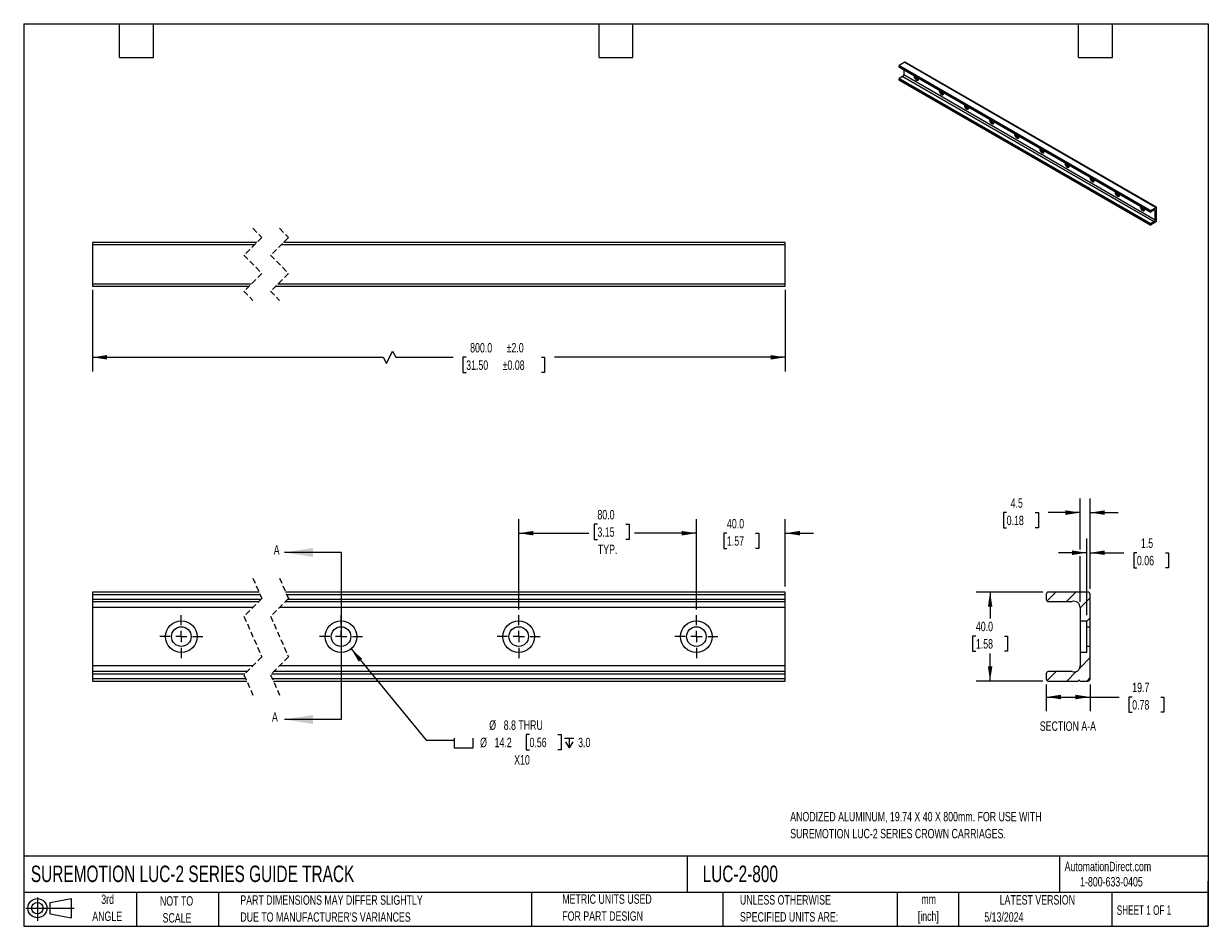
# Model space of a CAD drawing. Header units: millimetres. Extents: x 13 to 546, y 13 to 419.
import ezdxf

# ---------------------------------------------------------------- set-up
doc = ezdxf.new("R2010")
doc.units = ezdxf.units.MM
doc.header["$LTSCALE"] = 2
doc.linetypes.add('CENTERX2', pattern=[20.32, 12.7, -2.54, 2.54, -2.54])
doc.linetypes.add('HIDDEN', pattern=[1.905, 1.27, -0.635])
for name, color, linetype in [('CENTER', 40, 'CENTERX2'), ('HATCH', 6, 'Continuous'), ('SLD-DEFPOINTS', 7, 'Continuous')]:
    doc.layers.add(name, color=color, linetype=linetype)
doc.layers.add('DIMENSIONS', color=140, linetype='Continuous', lineweight=25)
doc.layers.add('TEXT', color=140, linetype='Continuous', lineweight=25)
doc.styles.add('SLDTEXTSTYLE0', font='TXT', dxfattribs={"width": 0.7})
doc.styles.add('SLDTEXTSTYLE1', font='TXT', dxfattribs={"width": 0.65})
doc.dimstyles.new('SLDDIMSTYLE0', dxfattribs={"dimtxt": 4.316016, "dimasz": 6.604, "dimexe": 0, "dimexo": 0.0625, "dimgap": 1.079004, "dimtad": 0, "dimtih": 1, "dimtoh": 1, "dimrnd": 1e-09, "dimzin": 4, "dimdsep": 46, "dimtxsty": 'SLDTEXTSTYLE0', "dimsah": 1, "dimcen": 0.09, "dimadec": 0, "dimazin": 1, "dimtfac": 1, "dimtmove": 0, "dimatfit": 0, "dimfxl": 0, "dimfrac": 2, "dimtolj": 1, "dimtzin": 12, "dimarcsym": 0})
doc.dimstyles.new('SLDDIMSTYLE1', dxfattribs={"dimtxt": 4.316016, "dimasz": 6.604, "dimexe": 0, "dimexo": 0.0625, "dimgap": 1.079004, "dimtad": 0, "dimtih": 1, "dimtoh": 1, "dimrnd": 1e-09, "dimzin": 4, "dimdsep": 46, "dimtxsty": 'SLDTEXTSTYLE0', "dimsah": 1, "dimcen": 0.09, "dimadec": 0, "dimazin": 1, "dimtfac": 1, "dimtofl": 0, "dimtmove": 0, "dimatfit": 3, "dimfxl": 0, "dimfrac": 2, "dimtolj": 1, "dimtzin": 12, "dimarcsym": 0})
doc.dimstyles.new('SLDDIMSTYLE2', dxfattribs={"dimtxt": 4.316016, "dimasz": 6.604, "dimexe": 0, "dimexo": 0.0625, "dimgap": 1.079004, "dimtad": 0, "dimtih": 1, "dimtoh": 1, "dimrnd": 1e-09, "dimzin": 12, "dimdsep": 46, "dimtxsty": 'SLDTEXTSTYLE0', "dimsah": 1, "dimcen": 0, "dimadec": 0, "dimazin": 3, "dimtfac": 1, "dimtofl": 0, "dimtmove": 0, "dimatfit": 3, "dimfxl": 0, "dimfrac": 2, "dimtolj": 1, "dimtzin": 12, "dimarcsym": 0})
doc.dimstyles.new('SLDDIMSTYLE3', dxfattribs={"dimtxt": 4.316016, "dimasz": 6.604, "dimexe": 0, "dimexo": 0.0625, "dimgap": 1.079004, "dimtad": 0, "dimtih": 1, "dimtoh": 1, "dimrnd": 1e-09, "dimzin": 12, "dimdsep": 46, "dimtxsty": 'SLDTEXTSTYLE0', "dimsah": 1, "dimcen": 0.09, "dimadec": 0, "dimazin": 3, "dimtfac": 1, "dimtmove": 0, "dimatfit": 0, "dimfxl": 0, "dimfrac": 2, "dimtolj": 1, "dimtzin": 12, "dimarcsym": 0})
doc.dimstyles.new('SLDDIMSTYLE4', dxfattribs={"dimtxt": 4.316016, "dimasz": 6.604, "dimexe": 0, "dimexo": 0.0625, "dimgap": 1.079004, "dimtad": 0, "dimtih": 1, "dimtoh": 1, "dimrnd": 1e-09, "dimzin": 12, "dimdsep": 46, "dimtxsty": 'SLDTEXTSTYLE0', "dimsah": 1, "dimcen": 0.09, "dimadec": 0, "dimazin": 3, "dimtfac": 1, "dimtofl": 0, "dimtmove": 0, "dimatfit": 3, "dimfxl": 0, "dimfrac": 2, "dimtolj": 1, "dimtzin": 12, "dimarcsym": 0})
doc.dimstyles.new('SLDDIMSTYLE5', dxfattribs={"dimtxt": 4.316016, "dimasz": 6.604, "dimexe": 0, "dimexo": 0.0625, "dimgap": 1.079004, "dimtad": 0, "dimtih": 1, "dimtoh": 1, "dimrnd": 1e-09, "dimzin": 4, "dimdsep": 46, "dimtxsty": 'SLDTEXTSTYLE0', "dimsah": 1, "dimcen": 0.09, "dimadec": 0, "dimazin": 1, "dimtol": 1, "dimtp": 2, "dimtm": 2, "dimtfac": 1, "dimtofl": 0, "dimtmove": 0, "dimatfit": 3, "dimfxl": 0, "dimfrac": 2, "dimtolj": 1, "dimarcsym": 0})

# ---------------------------------------------------------------- blocks, each defined once
blk = doc.blocks.new('Block11')
at = {"color": 7, "linetype": 'Continuous', "lineweight": 18}
for p, q in [((0, 5.76), (21.75, 5.76)), ((5.18, 10.62), (5.18, 0)), ((10.96, 8.33), (20.35, 10.06)), ((10.96, 3.19), (10.96, 8.33)), ((20.35, 10.06), (20.35, 1.46)), ((10.96, 3.19), (20.35, 1.46))]:
    blk.add_line(p, q, dxfattribs=at)
for radius in [4.3, 2.57]:
    blk.add_circle((5.18, 5.76), radius, dxfattribs=at)
blk = doc.blocks.new('Block12')
at = {"layer": 'SLD-DEFPOINTS'}
blk.add_blockref('Block11', (0, 0), dxfattribs=at)
blk = doc.blocks.new('_D')
at = {"layer": 'DIMENSIONS'}
for p, q in [((315.6, 155.35), (315.6, 196.04)), ((355.6, 165.69), (355.6, 196.04)), ((315.6, 189.69), (302.9, 189.69)), ((329.36, 189.69), (327.91, 189.69)), ((327.91, 189.69), (327.91, 182.83)), ((342.19, 189.69), (343.64, 189.69)), ((343.64, 189.69), (343.64, 182.83)), ((355.6, 189.69), (368.3, 189.69)), ((327.91, 182.83), (329.36, 182.83)), ((343.64, 182.83), (342.19, 182.83))]:
    blk.add_line(p, q, dxfattribs=at)
for points in [[(315.6, 189.69), (309, 190.71), (309, 188.68)], [(355.6, 189.69), (362.21, 188.68), (362.21, 190.71)]]:
    blk.add_solid(points, dxfattribs=at)
at = {"layer": 'DIMENSIONS', "char_height": 4.233, "attachment_point": 1, "style": 'SLDTEXTSTYLE0'}
for s, insert in [('40.0', (329.36, 196.12)), ('1.57', (329.36, 188.29))]:
    blk.add_mtext(s, dxfattribs=dict(at, insert=insert))
blk = doc.blocks.new('_D_1')
at = {"layer": 'DIMENSIONS'}
for p, q in [((235.6, 155.35), (235.6, 196.04)), ((271.03, 193.73), (269.58, 193.73)), ((269.58, 193.73), (269.58, 186.87)), ((283.85, 193.73), (285.3, 193.73)), ((285.3, 193.73), (285.3, 186.87)), ((315.6, 155.35), (315.6, 196.04)), ((235.6, 189.69), (267.16, 189.69)), ((269.58, 186.87), (271.03, 186.87)), ((285.3, 186.87), (283.85, 186.87)), ((315.6, 189.69), (287.72, 189.69))]:
    blk.add_line(p, q, dxfattribs=at)
for points in [[(235.6, 189.69), (242.21, 188.68), (242.21, 190.71)], [(315.6, 189.69), (309, 190.71), (309, 188.68)]]:
    blk.add_solid(points, dxfattribs=at)
at = {"layer": 'DIMENSIONS', "char_height": 4.233, "attachment_point": 1, "style": 'SLDTEXTSTYLE0'}
for s, insert in [('80.0', (271.03, 200.15)), ('3.15', (271.03, 192.33)), ('TYP.', (271.24, 184.5))]:
    blk.add_mtext(s, dxfattribs=dict(at, insert=insert))
blk = doc.blocks.new('SW_SYMBOL_HOLE_SPOT')
at = {"layer": 'DIMENSIONS', "color": 0}
for p, q in [((0, 1750), (0, 150)), ((0, 150), (3200, 150)), ((3200, 150), (3200, 1750))]:
    blk.add_line(p, q, dxfattribs=at)
blk = doc.blocks.new('SW_SYMBOL_HOLE_DEPTH')
at = {"layer": 'DIMENSIONS', "color": 0}
for p, q in [((0, 1750), (1600, 1750)), ((200, 1110), (800, 150)), ((800, 1750), (800, 150)), ((1400, 1110), (800, 150))]:
    blk.add_line(p, q, dxfattribs=at)
blk = doc.blocks.new('_D_2')
at = {"layer": 'DIMENSIONS'}
for p, q in [((160.12, 137.64), (193.85, 96.53)), ((193.85, 96.53), (206.55, 96.53)), ((240.45, 98.99), (239, 98.99)), ((239, 98.99), (239, 92.13)), ((253.28, 98.99), (254.73, 98.99)), ((254.73, 98.99), (254.73, 92.13)), ((239, 92.13), (240.45, 92.13)), ((254.73, 92.13), (253.28, 92.13))]:
    blk.add_line(p, q, dxfattribs=at)
blk.add_solid([(160.12, 137.64), (163.53, 131.89), (165.1, 133.18)], dxfattribs=at)
at = {"layer": 'DIMENSIONS', "xscale": 0.002688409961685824, "yscale": 0.002688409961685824, "zscale": 0.002688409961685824}
for name, p in [('SW_SYMBOL_HOLE_SPOT', (206.55, 92.7)), ('SW_SYMBOL_HOLE_DEPTH', (256.18, 92.7))]:
    blk.add_blockref(name, p, dxfattribs=at)
at = {"layer": 'DIMENSIONS', "char_height": 4.233, "attachment_point": 1, "style": 'SLDTEXTSTYLE0'}
for s, insert in [('%%c', (222.31, 105.41)), ('8.8 THRU', (228.83, 105.41)), ('%%c', (218.21, 97.59)), ('14.2', (224.73, 97.59)), ('0.56', (240.45, 97.59)), ('3.0', (262.35, 97.59)), ('X10', (233.55, 89.76))]:
    blk.add_mtext(s, dxfattribs=dict(at, insert=insert))
blk = doc.blocks.new('SW_CENTERMARKSYMBOL_0')
at = {"layer": 'CENTER', "color": 0}
for p, q in [((0, 5.08), (0, 9.66)), ((0, 0), (-2.54, 0)), ((0, 0), (0, 2.54)), ((0, 0), (0, -2.54)), ((0, 0), (2.54, 0)), ((5.08, 0), (9.66, 0)), ((-5.08, 0), (-9.66, 0)), ((0, -5.08), (0, -9.66))]:
    blk.add_line(p, q, dxfattribs=at)
blk = doc.blocks.new('SW_CENTERMARKSYMBOL_1')
at = {"layer": 'CENTER', "color": 0}
for p, q in [((0, 5.08), (0, 9.66)), ((0, 0), (-2.54, 0)), ((0, 0), (0, 2.54)), ((0, 0), (0, -2.54)), ((0, 0), (2.54, 0)), ((5.08, 0), (9.66, 0)), ((-5.08, 0), (-9.66, 0)), ((0, -5.08), (0, -9.66))]:
    blk.add_line(p, q, dxfattribs=at)
blk = doc.blocks.new('SW_CENTERMARKSYMBOL_2')
at = {"layer": 'CENTER', "color": 0}
for p, q in [((0, 5.08), (0, 9.66)), ((0, 0), (-2.54, 0)), ((0, 0), (0, 2.54)), ((0, 0), (0, -2.54)), ((0, 0), (2.54, 0)), ((5.08, 0), (9.66, 0)), ((-5.08, 0), (-9.66, 0)), ((0, -5.08), (0, -9.66))]:
    blk.add_line(p, q, dxfattribs=at)
blk = doc.blocks.new('SW_CENTERMARKSYMBOL_3')
at = {"layer": 'CENTER', "color": 0}
for p, q in [((0, 5.08), (0, 9.66)), ((0, 0), (-2.54, 0)), ((0, 0), (0, 2.54)), ((0, 0), (0, -2.54)), ((0, 0), (2.54, 0)), ((5.08, 0), (9.66, 0)), ((-5.08, 0), (-9.66, 0)), ((0, -5.08), (0, -9.66))]:
    blk.add_line(p, q, dxfattribs=at)
blk = doc.blocks.new('_D_3')
at = {"layer": 'DIMENSIONS'}
for p, q in [((491.38, 152.81), (491.38, 187.25)), ((492.88, 164.7), (492.88, 187.25)), ((491.38, 180.9), (478.68, 180.9)), ((492.88, 180.9), (508.1, 180.9)), ((513.95, 180.9), (512.5, 180.9)), ((512.5, 180.9), (512.5, 174.04)), ((526.77, 180.9), (528.22, 180.9)), ((528.22, 180.9), (528.22, 174.04)), ((512.5, 174.04), (513.95, 174.04)), ((528.22, 174.04), (526.77, 174.04))]:
    blk.add_line(p, q, dxfattribs=at)
for points in [[(491.38, 180.9), (484.78, 181.91), (484.78, 179.88)], [(492.88, 180.9), (499.49, 179.88), (499.49, 181.91)]]:
    blk.add_solid(points, dxfattribs=at)
at = {"layer": 'DIMENSIONS', "char_height": 4.233, "attachment_point": 1, "style": 'SLDTEXTSTYLE0'}
for s, insert in [('1.5', (515.74, 187.32)), ('0.06', (513.95, 179.49))]:
    blk.add_mtext(s, dxfattribs=dict(at, insert=insert))
blk = doc.blocks.new('_D_4')
at = {"layer": 'DIMENSIONS'}
for p, q in [((488.38, 182.42), (488.38, 205.31)), ((492.88, 164.7), (492.88, 205.31)), ((455.3, 198.96), (453.85, 198.96)), ((453.85, 198.96), (453.85, 192.1)), ((468.12, 198.96), (469.57, 198.96)), ((469.57, 198.96), (469.57, 192.1)), ((488.38, 198.96), (473.97, 198.96)), ((492.88, 198.96), (505.58, 198.96)), ((453.85, 192.1), (455.3, 192.1)), ((469.57, 192.1), (468.12, 192.1)), ((488.38, 158.82), (488.38, 179.37))]:
    blk.add_line(p, q, dxfattribs=at)
for points in [[(488.38, 198.96), (481.78, 199.98), (481.78, 197.94)], [(492.88, 198.96), (499.49, 197.94), (499.49, 199.98)]]:
    blk.add_solid(points, dxfattribs=at)
at = {"layer": 'DIMENSIONS', "char_height": 4.233, "attachment_point": 1, "style": 'SLDTEXTSTYLE0'}
for s, insert in [('4.5', (457.09, 205.38)), ('0.18', (455.3, 197.56))]:
    blk.add_mtext(s, dxfattribs=dict(at, insert=insert))
blk = doc.blocks.new('_D_5')
at = {"layer": 'DIMENSIONS'}
for p, q in [((473.14, 121.59), (473.14, 109.58)), ((492.88, 121.59), (492.88, 109.58)), ((473.14, 115.93), (492.88, 115.93)), ((492.88, 115.93), (505.98, 115.93)), ((511.83, 115.93), (510.38, 115.93)), ((510.38, 115.93), (510.38, 109.07)), ((524.65, 115.93), (526.1, 115.93)), ((526.1, 115.93), (526.1, 109.07)), ((510.38, 109.07), (511.83, 109.07)), ((526.1, 109.07), (524.65, 109.07))]:
    blk.add_line(p, q, dxfattribs=at)
for points in [[(473.14, 115.93), (479.75, 114.92), (479.75, 116.95)], [(492.88, 115.93), (486.28, 116.95), (486.28, 114.92)]]:
    blk.add_solid(points, dxfattribs=at)
at = {"layer": 'DIMENSIONS', "char_height": 4.233, "attachment_point": 1, "style": 'SLDTEXTSTYLE0'}
for s, insert in [('19.7', (511.83, 122.36)), ('0.78', (511.83, 114.53))]:
    blk.add_mtext(s, dxfattribs=dict(at, insert=insert))
blk = doc.blocks.new('_D_6')
at = {"layer": 'DIMENSIONS'}
for p, q in [((471.59, 163.15), (441.5, 163.15)), ((447.85, 163.15), (447.85, 151.22)), ((441.44, 143.4), (439.99, 143.4)), ((439.99, 143.4), (439.99, 136.54)), ((454.27, 143.4), (455.72, 143.4)), ((455.72, 143.4), (455.72, 136.54)), ((439.99, 136.54), (441.44, 136.54)), ((447.85, 123.14), (447.85, 135.57)), ((455.72, 136.54), (454.27, 136.54)), ((471.59, 123.14), (441.5, 123.14))]:
    blk.add_line(p, q, dxfattribs=at)
for points in [[(447.85, 163.15), (446.84, 156.55), (448.87, 156.55)], [(447.85, 123.14), (448.87, 129.75), (446.84, 129.75)]]:
    blk.add_solid(points, dxfattribs=at)
at = {"layer": 'DIMENSIONS', "char_height": 4.233, "attachment_point": 1, "style": 'SLDTEXTSTYLE0'}
for s, insert in [('40.0', (441.44, 149.82)), ('1.58', (441.44, 142))]:
    blk.add_mtext(s, dxfattribs=dict(at, insert=insert))
blk = doc.blocks.new('_D_7')
at = {"layer": 'DIMENSIONS'}
for p, q in [((43.68, 299.34), (43.68, 262.54)), ((355.6, 299.34), (355.6, 262.54)), ((43.68, 268.89), (174.59, 268.89)), ((174.59, 268.89), (176.01, 266.06)), ((176.01, 266.06), (178.83, 271.71)), ((178.83, 271.71), (180.24, 268.89)), ((180.24, 268.89), (206.09, 268.89)), ((211.94, 268.89), (210.49, 268.89)), ((210.49, 268.89), (210.49, 262.03)), ((245.8, 268.89), (247.25, 268.89)), ((247.25, 268.89), (247.25, 262.03)), ((355.6, 268.89), (251.65, 268.89)), ((210.49, 262.03), (211.94, 262.03)), ((247.25, 262.03), (245.8, 262.03))]:
    blk.add_line(p, q, dxfattribs=at)
for points in [[(43.68, 268.89), (50.28, 267.87), (50.28, 269.9)], [(355.6, 268.89), (349, 269.9), (349, 267.87)]]:
    blk.add_solid(points, dxfattribs=at)
at = {"layer": 'DIMENSIONS', "char_height": 4.233, "attachment_point": 1, "style": 'SLDTEXTSTYLE0'}
for s, insert in [('800.0', (213.73, 275.31)), ('±2.0', (230.15, 275.31)), ('31.50', (211.94, 267.48)), ('±0.08', (228.36, 267.48))]:
    blk.add_mtext(s, dxfattribs=dict(at, insert=insert))

msp = doc.modelspace()

# ---------------------------------------------------------------- hatches: boundary and pattern name
at = {"layer": 'HATCH'}
h = msp.add_hatch(dxfattribs=at)
h.set_pattern_fill('ANSI31', color=256, scale=2, style=0)
edge = h.paths.add_edge_path(flags=0)
edge.add_arc((474.135, 159.888), 0.991, 180, 270)
edge.add_line((474.135, 158.897), (484.562, 158.897))
edge.add_arc((484.562, 159.888), 0.991, 270, 286.23712)
edge.add_arc((485.614, 156.277), 2.77, 0, 106.23712, ccw=False)
edge.add_line((488.384, 156.277), (488.384, 150.272))
edge.add_line((488.384, 150.272), (491.384, 150.272))
edge.add_line((491.384, 150.272), (491.384, 147.554))
edge.add_line((491.384, 147.554), (492.884, 147.554))
edge.add_line((492.884, 147.554), (492.884, 162.162))
edge.add_arc((491.893, 162.162), 0.991, 0, 90)
edge.add_line((491.893, 163.152), (474.135, 163.152))
edge.add_arc((474.135, 162.162), 0.991, 90, 180)
edge.add_line((473.144, 162.162), (473.144, 159.888))
h = msp.add_hatch(dxfattribs=at)
h.set_pattern_fill('ANSI31', color=256, scale=2, style=0)
edge = h.paths.add_edge_path(flags=0)
edge.add_arc((474.135, 126.407), 0.991, 90, 180)
edge.add_line((473.144, 126.407), (473.144, 124.133))
edge.add_arc((474.135, 124.133), 0.991, 180, 270)
edge.add_line((474.135, 123.142), (487.554, 123.142))
edge.add_arc((487.884, 123.142), 0.33, 0, 180, ccw=False)
edge.add_line((488.214, 123.142), (491.893, 123.142))
edge.add_arc((491.893, 124.133), 0.991, 270, 360)
edge.add_line((492.884, 124.133), (492.884, 138.741))
edge.add_line((492.884, 138.741), (491.384, 138.741))
edge.add_line((491.384, 138.741), (491.384, 136.023))
edge.add_line((491.384, 136.023), (488.384, 136.023))
edge.add_line((488.384, 136.023), (488.384, 130.017))
edge.add_arc((485.614, 130.017), 2.77, 253.76288, 360, ccw=False)
edge.add_arc((484.562, 126.407), 0.991, 73.76288, 90)
edge.add_line((484.562, 127.397), (474.135, 127.397))

# ---------------------------------------------------------------- linework, layer by layer
for p, q in [((409.471, 401.72), (406.959, 400.27)), ((520.096, 334.957), (406.959, 400.27)), ((409.471, 401.72), (522.608, 336.407)), ((522.707, 336.417), (409.57, 401.729)), ((406.819, 400.027), (519.956, 334.714)), ((406.819, 400.027), (406.819, 399.656)), ((519.956, 334.343), (406.819, 399.656)), ((406.86, 399.565), (519.997, 334.252)), ((408.434, 395.282), (406.959, 394.431)), ((408.434, 395.282), (521.571, 329.969)), ((521.61, 329.985), (408.473, 395.298)), ((408.974, 398.345), (408.974, 396.022)), ((522.111, 330.709), (408.974, 396.022)), ((406.819, 394.188), (519.956, 328.875)), ((406.819, 394.188), (406.819, 393.817)), ((519.956, 328.504), (406.819, 393.817)), ((406.86, 393.726), (519.997, 328.413)), ((520.096, 329.118), (406.959, 394.431)), ((520.096, 334.957), (522.608, 336.407)), ((522.748, 330.116), (522.748, 336.326)), ((519.956, 334.343), (519.956, 334.714)), ((521.571, 335.114), (520.096, 334.262)), ((522.111, 334.998), (521.72, 335.224)), ((522.111, 330.709), (522.111, 334.998)), ((519.956, 328.504), (519.956, 328.875)), ((520.096, 329.118), (521.571, 329.969)), ((521.994, 329.519), (520.096, 328.423)), ((522.041, 329.599), (522.087, 329.573)), ((522.608, 329.873), (522.087, 329.573)), ((43.678, 320.626), (43.678, 319.635)), ((117.65, 320.626), (43.678, 320.626)), ((355.605, 320.626), (129.65, 320.626)), ((355.605, 319.635), (355.605, 320.626)), ((43.678, 319.635), (116.659, 319.635)), ((43.678, 319.635), (43.678, 301.877)), ((128.659, 319.635), (355.605, 319.635)), ((355.605, 301.877), (355.605, 319.635)), ((115.121, 301.877), (43.678, 301.877)), ((43.678, 301.877), (43.678, 300.886)), ((43.678, 300.886), (114.13, 300.886)), ((126.13, 300.886), (355.605, 300.886)), ((355.605, 301.877), (127.121, 301.877)), ((355.605, 300.886), (355.605, 301.877)), ((43.678, 163.152), (43.678, 162.162)), ((118.658, 163.152), (43.678, 163.152)), ((43.678, 162.162), (119.089, 162.162)), ((43.678, 162.162), (43.678, 159.888)), ((355.605, 163.152), (130.658, 163.152)), ((131.089, 162.162), (355.605, 162.162)), ((355.605, 162.162), (355.605, 163.152)), ((355.605, 159.888), (355.605, 162.162)), ((473.144, 162.162), (473.144, 159.888)), ((491.893, 163.152), (474.135, 163.152)), ((492.884, 147.554), (492.884, 162.162)), ((119.453, 159.888), (43.678, 159.888)), ((43.678, 159.888), (43.678, 158.897)), ((43.678, 158.897), (118.463, 158.897)), ((43.678, 158.897), (43.678, 156.277)), ((115.843, 156.277), (43.678, 156.277)), ((43.678, 156.277), (43.678, 130.017)), ((355.605, 156.277), (127.843, 156.277)), ((130.463, 158.897), (355.605, 158.897)), ((355.605, 159.888), (131.453, 159.888)), ((355.605, 158.897), (355.605, 159.888)), ((355.605, 156.277), (355.605, 158.897)), ((355.605, 130.017), (355.605, 156.277)), ((474.135, 158.897), (484.562, 158.897)), ((488.384, 156.277), (488.384, 150.272)), ((488.384, 150.272), (491.384, 150.272)), ((488.384, 150.272), (488.384, 136.023)), ((491.384, 147.554), (491.384, 150.272)), ((491.384, 147.554), (492.884, 147.554)), ((491.384, 138.741), (491.384, 147.554)), ((492.884, 138.741), (492.884, 147.554)), ((491.384, 136.023), (491.384, 138.741)), ((492.884, 138.741), (491.384, 138.741)), ((492.884, 124.133), (492.884, 138.741)), ((488.384, 136.023), (488.384, 130.017)), ((491.384, 136.023), (488.384, 136.023)), ((115.938, 130.017), (43.678, 130.017)), ((43.678, 130.017), (43.678, 127.397)), ((355.605, 130.017), (127.938, 130.017)), ((355.605, 127.397), (355.605, 130.017)), ((43.678, 127.397), (43.678, 126.407)), ((113.318, 127.397), (43.678, 127.397)), ((43.678, 126.407), (112.327, 126.407)), ((43.678, 126.407), (43.678, 124.133)), ((43.678, 124.133), (43.678, 123.142)), ((112.691, 124.133), (43.678, 124.133)), ((43.678, 123.142), (113.122, 123.142)), ((124.327, 126.407), (355.605, 126.407)), ((355.605, 124.133), (124.691, 124.133)), ((125.122, 123.142), (355.605, 123.142)), ((355.605, 127.397), (125.318, 127.397)), ((355.605, 126.407), (355.605, 127.397)), ((355.605, 124.133), (355.605, 126.407)), ((355.605, 123.142), (355.605, 124.133)), ((473.144, 126.407), (473.144, 124.133)), ((484.562, 127.397), (474.135, 127.397)), ((474.135, 123.142), (487.554, 123.142)), ((488.214, 123.142), (491.893, 123.142))]:
    msp.add_line(p, q)
at = {"color": 7, "linetype": 'HIDDEN', "lineweight": 18}
for p, q in [((115.89, 326.976), (119.89, 322.866)), ((127.89, 326.976), (131.89, 322.866)), ((119.89, 322.866), (111.89, 314.866)), ((131.89, 322.866), (123.89, 314.866)), ((111.89, 314.866), (119.89, 306.646)), ((123.89, 314.866), (131.89, 306.646)), ((119.89, 306.646), (111.89, 298.646)), ((131.89, 306.646), (123.89, 298.646)), ((111.89, 298.646), (115.89, 294.536)), ((123.89, 298.646), (127.89, 294.536)), ((115.89, 169.502), (119.89, 160.325)), ((127.89, 169.502), (131.89, 160.325)), ((119.89, 160.325), (111.89, 152.325)), ((131.89, 160.325), (123.89, 152.325)), ((111.89, 152.325), (119.89, 133.97)), ((123.89, 152.325), (131.89, 133.97)), ((119.89, 133.97), (111.89, 125.97)), ((131.89, 133.97), (123.89, 125.97)), ((111.89, 125.97), (115.89, 116.792)), ((123.89, 125.97), (127.89, 116.792))]:
    msp.add_line(p, q, dxfattribs=at)
at = {"flags": 128}
for points in [[(413.636, 395.654), (413.624, 395.482), (413.649, 395.209), (413.723, 394.92), (413.843, 394.63), (414.003, 394.353), (414.194, 394.105), (414.407, 393.896), (414.631, 393.737), (414.855, 393.637), (415.068, 393.6), (415.259, 393.628), (415.419, 393.72), (415.539, 393.872), (415.614, 394.074), (415.639, 394.319), (415.624, 394.523)], [(414.085, 395.394), (414.148, 395.165), (414.268, 394.875), (414.427, 394.598), (414.618, 394.349), (414.831, 394.14), (415.056, 393.982), (415.28, 393.882), (415.493, 393.845), (415.523, 393.845)], [(415.617, 394.51), (415.58, 394.454), (415.464, 394.366), (415.314, 394.341), (415.144, 394.382), (414.967, 394.484), (414.797, 394.64), (414.647, 394.837), (414.531, 395.059), (414.494, 395.158)], [(424.949, 389.122), (424.937, 388.951), (424.963, 388.677), (425.037, 388.388), (425.157, 388.098), (425.317, 387.822), (425.508, 387.573), (425.721, 387.364), (425.945, 387.206), (426.169, 387.105), (426.382, 387.068), (426.573, 387.097), (426.733, 387.189), (426.853, 387.34), (426.927, 387.543), (426.953, 387.787), (426.938, 387.992)], [(425.398, 388.863), (425.461, 388.633), (425.581, 388.343), (425.741, 388.067), (425.932, 387.818), (426.145, 387.609), (426.369, 387.451), (426.593, 387.35), (426.806, 387.313), (426.837, 387.314)], [(426.931, 387.978), (426.894, 387.922), (426.777, 387.835), (426.628, 387.81), (426.458, 387.851), (426.281, 387.953), (426.11, 388.109), (425.961, 388.306), (425.845, 388.528), (425.807, 388.627)], [(436.263, 382.591), (436.251, 382.42), (436.276, 382.146), (436.351, 381.857), (436.471, 381.567), (436.63, 381.291), (436.821, 381.042), (437.034, 380.833), (437.259, 380.674), (437.483, 380.574), (437.696, 380.537), (437.887, 380.566), (438.046, 380.658), (438.166, 380.809), (438.241, 381.012), (438.266, 381.256), (438.252, 381.461)], [(436.712, 382.332), (436.775, 382.102), (436.895, 381.812), (437.055, 381.536), (437.246, 381.287), (437.459, 381.078), (437.683, 380.919), (437.907, 380.819), (438.12, 380.782), (438.151, 380.782)], [(438.245, 381.447), (438.207, 381.391), (438.091, 381.303), (437.942, 381.279), (437.772, 381.319), (437.594, 381.422), (437.424, 381.578), (437.275, 381.775), (437.159, 381.996), (437.121, 382.096)], [(447.577, 376.06), (447.565, 375.888), (447.59, 375.615), (447.665, 375.326), (447.785, 375.036), (447.944, 374.76), (448.135, 374.511), (448.348, 374.302), (448.572, 374.143), (448.797, 374.043), (449.01, 374.006), (449.201, 374.034), (449.36, 374.126), (449.48, 374.278), (449.555, 374.481), (449.58, 374.725), (449.566, 374.929)], [(448.026, 375.801), (448.089, 375.571), (448.209, 375.281), (448.368, 375.005), (448.559, 374.756), (448.772, 374.547), (448.997, 374.388), (449.221, 374.288), (449.434, 374.251), (449.465, 374.251)], [(449.559, 374.916), (449.521, 374.86), (449.405, 374.772), (449.256, 374.747), (449.085, 374.788), (448.908, 374.89), (448.738, 375.046), (448.589, 375.243), (448.472, 375.465), (448.435, 375.565)], [(458.89, 369.529), (458.879, 369.357), (458.904, 369.084), (458.978, 368.795), (459.098, 368.505), (459.258, 368.228), (459.449, 367.979), (459.662, 367.77), (459.886, 367.612), (460.11, 367.512), (460.323, 367.475), (460.514, 367.503), (460.674, 367.595), (460.794, 367.746), (460.868, 367.949), (460.894, 368.194), (460.879, 368.398)], [(459.34, 369.269), (459.403, 369.04), (459.523, 368.75), (459.682, 368.473), (459.873, 368.224), (460.086, 368.015), (460.31, 367.857), (460.535, 367.757), (460.748, 367.72), (460.778, 367.72)], [(460.872, 368.385), (460.835, 368.329), (460.718, 368.241), (460.569, 368.216), (460.399, 368.257), (460.222, 368.359), (460.051, 368.515), (459.902, 368.712), (459.786, 368.934), (459.748, 369.033)], [(470.204, 362.997), (470.192, 362.826), (470.217, 362.552), (470.292, 362.263), (470.412, 361.973), (470.572, 361.697), (470.763, 361.448), (470.976, 361.239), (471.2, 361.081), (471.424, 360.98), (471.637, 360.943), (471.828, 360.972), (471.988, 361.064), (472.108, 361.215), (472.182, 361.418), (472.207, 361.662), (472.193, 361.867)], [(470.653, 362.738), (470.716, 362.508), (470.836, 362.218), (470.996, 361.942), (471.187, 361.693), (471.4, 361.484), (471.624, 361.326), (471.848, 361.225), (472.061, 361.188), (472.092, 361.188)], [(472.186, 361.853), (472.148, 361.797), (472.032, 361.71), (471.883, 361.685), (471.713, 361.725), (471.535, 361.828), (471.365, 361.984), (471.216, 362.181), (471.1, 362.403), (471.062, 362.502)], [(481.518, 356.466), (481.506, 356.295), (481.531, 356.021), (481.606, 355.732), (481.726, 355.442), (481.885, 355.166), (482.076, 354.917), (482.289, 354.708), (482.514, 354.549), (482.738, 354.449), (482.951, 354.412), (483.142, 354.44), (483.301, 354.533), (483.421, 354.684), (483.496, 354.887), (483.521, 355.131), (483.509, 355.316)], [(481.967, 356.207), (482.03, 355.977), (482.15, 355.687), (482.31, 355.411), (482.501, 355.162), (482.714, 354.953), (482.938, 354.794), (483.162, 354.694), (483.375, 354.657), (483.406, 354.657)], [(483.5, 355.322), (483.462, 355.266), (483.346, 355.178), (483.197, 355.154), (483.026, 355.194), (482.849, 355.297), (482.679, 355.453), (482.53, 355.649), (482.413, 355.871), (482.376, 355.971)], [(492.832, 349.935), (492.82, 349.763), (492.845, 349.49), (492.919, 349.201), (493.039, 348.911), (493.199, 348.635), (493.39, 348.386), (493.603, 348.177), (493.827, 348.018), (494.051, 347.918), (494.264, 347.881), (494.455, 347.909), (494.615, 348.001), (494.735, 348.153), (494.81, 348.356), (494.835, 348.6), (494.82, 348.804)], [(493.281, 349.676), (493.344, 349.446), (493.464, 349.156), (493.623, 348.879), (493.814, 348.631), (494.027, 348.422), (494.251, 348.263), (494.476, 348.163), (494.689, 348.126), (494.719, 348.126)], [(494.813, 348.791), (494.776, 348.735), (494.66, 348.647), (494.51, 348.622), (494.34, 348.663), (494.163, 348.765), (493.993, 348.921), (493.843, 349.118), (493.727, 349.34), (493.69, 349.439)], [(504.145, 343.404), (504.133, 343.232), (504.159, 342.958), (504.233, 342.67), (504.353, 342.38), (504.513, 342.103), (504.704, 341.854), (504.917, 341.645), (505.141, 341.487), (505.365, 341.387), (505.578, 341.35), (505.769, 341.378), (505.929, 341.47), (506.049, 341.621), (506.123, 341.824), (506.149, 342.069), (506.134, 342.273)], [(504.594, 343.144), (504.657, 342.914), (504.777, 342.625), (504.937, 342.348), (505.128, 342.099), (505.341, 341.89), (505.565, 341.732), (505.789, 341.631), (506.002, 341.595), (506.033, 341.595)], [(506.127, 342.259), (506.089, 342.203), (505.973, 342.116), (505.824, 342.091), (505.654, 342.132), (505.476, 342.234), (505.306, 342.39), (505.157, 342.587), (505.041, 342.809), (505.003, 342.908)], [(515.459, 336.872), (515.447, 336.701), (515.472, 336.427), (515.547, 336.138), (515.667, 335.848), (515.826, 335.572), (516.017, 335.323), (516.23, 335.114), (516.455, 334.956), (516.679, 334.855), (516.892, 334.818), (517.083, 334.847), (517.242, 334.939), (517.362, 335.09), (517.437, 335.293), (517.462, 335.537), (517.448, 335.742)], [(515.908, 336.613), (515.971, 336.383), (516.091, 336.093), (516.251, 335.817), (516.442, 335.568), (516.655, 335.359), (516.879, 335.2), (517.103, 335.1), (517.316, 335.063), (517.347, 335.063)], [(517.441, 335.728), (517.403, 335.672), (517.287, 335.584), (517.138, 335.56), (516.968, 335.6), (516.79, 335.703), (516.62, 335.859), (516.471, 336.056), (516.355, 336.278), (516.317, 336.377)], [(522.111, 334.998), (522.101, 335.096), (522.07, 335.176), (522.021, 335.235), (521.955, 335.269), (521.877, 335.277), (521.79, 335.257), (521.7, 335.212), (521.61, 335.143)], [(521.994, 329.519), (521.998, 329.541), (522.008, 329.565), (522.023, 329.585), (522.041, 329.599), (522.059, 329.606), (522.074, 329.603), (522.084, 329.591), (522.087, 329.573)]]:
    msp.add_lwpolyline(points, dxfattribs=at)
for centre, radius in [((83.678, 143.147), 7.125), ((155.605, 143.147), 7.125), ((235.605, 143.147), 7.125), ((315.605, 143.147), 7.125), ((83.678, 143.147), 4.407), ((155.605, 143.147), 4.407), ((235.605, 143.147), 4.407), ((315.605, 143.147), 4.407)]:
    msp.add_circle(centre, radius)
for centre, radius, start, end in [((407.123, 400.013), 0.304, 122.60548, 177.39452), ((409.529, 401.639), 0.0996, 65.69288, 125.61758), ((406.913, 399.644), 0.095, 172.74417, 235.94365), ((408.51, 395.154), 0.149, 104.23426, 120.60381), ((408.177, 396.039), 0.797, 291.78591, 358.79701), ((415.646, 395.33), 0.866, 206.79298, 266.26702), ((406.913, 393.805), 0.095, 172.74417, 235.94365), ((407.123, 394.174), 0.304, 122.60548, 177.39452), ((426.959, 388.799), 0.866, 206.79298, 266.26702), ((438.273, 382.268), 0.866, 206.79298, 266.26702), ((449.587, 375.737), 0.866, 206.79298, 266.26702), ((460.901, 369.205), 0.866, 206.79298, 266.26702), ((472.214, 362.674), 0.866, 206.79298, 266.26702), ((483.528, 356.143), 0.866, 206.79298, 266.26702), ((494.842, 349.611), 0.866, 206.79298, 266.26702), ((506.155, 343.08), 0.866, 206.79298, 266.26702), ((517.469, 336.549), 0.866, 206.79298, 266.26702), ((522.662, 336.34), 0.0865, 350.78596, 129.20329), ((520.042, 334.329), 0.0865, 170.78596, 309.20329), ((520.26, 334.701), 0.304, 122.60548, 177.39452), ((521.456, 335.309), 0.227, 300.39576, 312.75628), ((521.314, 330.726), 0.797, 291.78591, 358.79701), ((520.042, 328.49), 0.0865, 170.78596, 309.20329), ((520.26, 328.861), 0.304, 122.60548, 177.39452), ((521.647, 329.841), 0.149, 104.23426, 120.60381), ((522.444, 330.129), 0.304, 302.60548, 357.39452), ((474.135, 162.162), 0.991, 90, 180), ((491.893, 162.162), 0.991, 0, 90), ((474.135, 159.888), 0.991, 180, 270), ((484.562, 159.888), 0.991, 270, 286.23712), ((485.614, 156.277), 2.77, 0, 106.23712), ((485.614, 130.017), 2.77, 253.76288, 0), ((474.135, 126.407), 0.991, 90, 180), ((474.135, 124.133), 0.991, 180, 270), ((484.562, 126.407), 0.991, 73.76288, 90), ((487.884, 123.142), 0.33, 0, 180), ((491.893, 124.133), 0.991, 270, 0)]:
    msp.add_arc(centre, radius, start, end)
at = {"layer": 'TEXT'}
for p, q in [((12.7, 419.1), (546.1, 419.1)), ((12.7, 419.1), (12.7, 12.7)), ((55.88, 403.86), (55.88, 419.1)), ((71.12, 403.86), (71.12, 419.1)), ((271.78, 403.86), (271.78, 419.1)), ((287.02, 403.86), (287.02, 419.1)), ((487.68, 403.86), (487.68, 419.1)), ((502.92, 403.86), (502.92, 419.1)), ((546.1, 419.1), (546.1, 12.7)), ((55.88, 403.86), (71.12, 403.86)), ((271.78, 403.86), (287.02, 403.86)), ((487.68, 403.86), (502.92, 403.86)), ((155.605, 181.023), (155.605, 105.82)), ((546.1, 44.252), (12.7, 44.252)), ((311.518, 44.252), (311.518, 27.94)), ((479.151, 44.252), (479.151, 27.94)), ((546.1, 12.7), (546.1, 33.02)), ((546.1, 27.94), (12.7, 27.94)), ((63.5, 27.94), (63.5, 12.7)), ((100.423, 27.94), (100.423, 12.7)), ((241.293, 27.94), (241.293, 12.7)), ((327.56, 27.94), (327.56, 12.7)), ((406.049, 27.94), (406.049, 12.7)), ((433.624, 27.94), (433.624, 12.7)), ((502.697, 27.94), (502.697, 12.7)), ((12.7, 12.7), (546.1, 12.7))]:
    msp.add_line(p, q, dxfattribs=at)
at = {"layer": 'TEXT', "linetype": 'Continuous'}
for p, q in [((155.605, 181.023), (130.205, 181.023)), ((155.605, 105.82), (130.205, 105.82))]:
    msp.add_line(p, q, dxfattribs=at)
at = {"layer": 'TEXT'}
for points in [[(130.205, 181.023), (142.905, 178.991), (142.905, 183.055)], [(130.205, 105.82), (142.905, 103.788), (142.905, 107.852)]]:
    msp.add_solid(points, dxfattribs=at)

# ---------------------------------------------------------------- block references
at = {"layer": 'CENTER'}
for name, p in [('SW_CENTERMARKSYMBOL_2', (83.678, 143.147)), ('SW_CENTERMARKSYMBOL_1', (155.605, 143.147)), ('SW_CENTERMARKSYMBOL_0', (235.605, 143.147)), ('SW_CENTERMARKSYMBOL_3', (315.605, 143.147))]:
    msp.add_blockref(name, p, dxfattribs=at)
at = {"layer": 'SLD-DEFPOINTS'}
msp.add_blockref('Block12', (13.676, 15.108), dxfattribs=at)

# ---------------------------------------------------------------- texts
at = {"layer": 'TEXT'}
for s, insert, char_height, attachment_point, style in [('A', (125.254, 184.294), 4.316, 1, 'SLDTEXTSTYLE0'), ('A', (124.47, 109.091), 4.316, 1, 'SLDTEXTSTYLE0'), ('SECTION A-A', (482.873, 104.952), 4.23333, 2, 'SLDTEXTSTYLE0'), ('ANODIZED ALUMINUM, 19.74 X 40 X 800mm. FOR USE WITH', (357.84, 64.191), 4.23333, 1, 'SLDTEXTSTYLE0'), ('SUREMOTION LUC-2 SERIES CROWN CARRIAGES.', (357.84, 56.546), 4.23333, 1, 'SLDTEXTSTYLE0'), ('SUREMOTION LUC-2 SERIES GUIDE TRACK', (15.931, 40.03), 7.40833, 1, 'SLDTEXTSTYLE0'), ('LUC-2-800', (318.415, 40.03), 7.4083, 1, 'SLDTEXTSTYLE0'), ('AutomationDirect.com', (481.39, 41.753), 4.23333, 1, 'SLDTEXTSTYLE0'), ('1-800-633-0405', (488.383, 34.874), 4.23333, 1, 'SLDTEXTSTYLE0'), ('3rd', (50.493, 27.001), 4.2333, 2, 'SLDTEXTSTYLE0'), ('PART DIMENSIONS MAY DIFFER SLIGHTLY', (110.239, 26.642), 4.23333, 1, 'SLDTEXTSTYLE0'), ('METRIC UNITS USED', (255.209, 27.072), 4.23333, 1, 'SLDTEXTSTYLE0'), ('UNLESS OTHERWISE', (335.216, 26.723), 4.23333, 1, 'SLDTEXTSTYLE0'), ('LATEST VERSION', (469.104, 26.728), 4.23333, 2, 'SLDTEXTSTYLE0'), ('NOT TO', (81.537, 26.252), 4.2333, 2, 'SLDTEXTSTYLE0'), ('mm', (420.198, 27.038), 4.2333, 2, 'SLDTEXTSTYLE0'), ('SHEET 1 OF 1', (504.883, 22.103), 4.23333, 1, 'SLDTEXTSTYLE1'), ('ANGLE', (50.298, 19.357), 4.2333, 2, 'SLDTEXTSTYLE0'), ('SCALE', (81.729, 18.608), 4.2333, 2, 'SLDTEXTSTYLE0'), ("DUE TO MANUFACTURER'S VARIANCES", (110.239, 18.997), 4.23333, 1, 'SLDTEXTSTYLE0'), ('FOR PART DESIGN', (255.209, 19.428), 4.23333, 1, 'SLDTEXTSTYLE0'), ('SPECIFIED UNITS ARE:', (335.216, 19.078), 4.23333, 1, 'SLDTEXTSTYLE0'), ('[inch]', (420.03, 19.394), 4.2333, 2, 'SLDTEXTSTYLE0'), ('5/13/2024', (445.226, 19.017), 4.2333, 1, 'SLDTEXTSTYLE0')]:
    msp.add_mtext(s, dxfattribs=dict(at, insert=insert, char_height=char_height, attachment_point=attachment_point, style=style))

# ---------------------------------------------------------------- dimensions: what is measured, and where the dimension line sits
at = {"layer": 'DIMENSIONS'}
dim = msp.add_linear_dim(base=(43.678, 268.886), p1=(355.605, 301.877), p2=(43.678, 301.877), text='800.0MAX', dimstyle='SLDDIMSTYLE5', dxfattribs=at)
dim.commit()
dim.dimension.update_dxf_attribs({"geometry": '_D_7', "text_midpoint": (228.869, 268.886), "dimtype": 160})
for base, p1, p2, dimstyle, picture, middle in [((488.384, 198.96), (492.884, 162.162), (488.384, 156.277), 'SLDDIMSTYLE3', '_D_4', (461.708, 198.96)), ((492.884, 180.896), (491.384, 150.272), (492.884, 162.162), 'SLDDIMSTYLE3', '_D_3', (520.358, 180.896)), ((473.144, 115.934), (492.884, 124.133), (473.144, 124.133), 'SLDDIMSTYLE4', '_D_5', (518.242, 115.934))]:
    dim = msp.add_linear_dim(base=base, p1=p1, p2=p2, dimstyle=dimstyle, dxfattribs=at)
    dim.commit()
    dim.dimension.update_dxf_attribs({"geometry": picture, "text_midpoint": middle, "dimtype": 160})
dim = msp.add_linear_dim(base=(235.605, 189.693), p1=(315.605, 152.812), p2=(235.605, 152.812), angle=0, text='<>\\PTYP.', dimstyle='SLDDIMSTYLE1', dxfattribs=at)
dim.commit()
dim.dimension.update_dxf_attribs({"geometry": '_D_1', "text_midpoint": (277.442, 189.693), "dimtype": 160})
for base, p1, p2, angle, dimstyle, picture, middle in [((315.605, 189.693), (355.605, 163.152), (315.605, 152.812), 0, 'SLDDIMSTYLE0', '_D', (335.774, 189.693)), ((447.853, 123.142), (474.135, 163.152), (474.135, 123.142), 90, 'SLDDIMSTYLE1', '_D_6', (447.853, 143.399))]:
    dim = msp.add_linear_dim(base=base, p1=p1, p2=p2, angle=angle, dimstyle=dimstyle, dxfattribs=at)
    dim.commit()
    dim.dimension.update_dxf_attribs({"geometry": picture, "text_midpoint": middle, "dimtype": 160})
dim = msp.add_diameter_dim_2p(p1=(151.086, 148.656), p2=(160.124, 137.639), text='%%c8.8 THRU\\P{\\fGDT;v}<>{\\fGDT;x}3.0\\PX10', dimstyle='SLDDIMSTYLE2', dxfattribs=at)
dim.commit()
dim.dimension.update_dxf_attribs({"geometry": '_D_2', "text_midpoint": (239.069, 95.561), "dimtype": 163})

doc.saveas('drawing.dxf')
